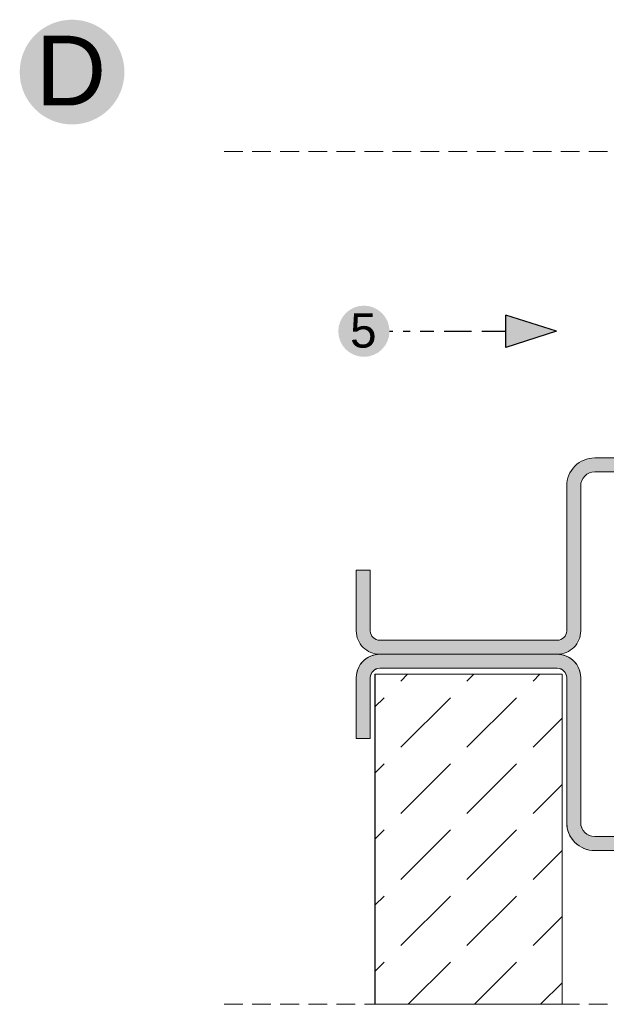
# Model space of a CAD drawing. Header units: millimetres. Extents: x -7814 to 55813, y 465 to 25965.
# Tile 100 of 112: x 53020 to 53647, y 16627 to 17680. Entities that reach past the tile are written whole.
import ezdxf

# ---------------------------------------------------------------- set-up
doc = ezdxf.new("R2010")
doc.units = ezdxf.units.MM
doc.linetypes.add('Hidden Line', pattern=[30, 20, -10])
for name, color, linetype, lineweight in [('2D - Ogolne5', 161, 'Continuous', 25), ('2D Drafting - General102', 254, 'Continuous', 13), ('2D Drafting - General2', 251, 'Continuous', 15), ('2D Drafting - General5', 161, 'Continuous', 25), ('2D Drafting - General81', 251, 'Continuous', 20), ('Opisy - Tekst121', 255, 'Continuous', 0)]:
    doc.layers.add(name, color=color, linetype=linetype, lineweight=lineweight)
doc.styles.add('GENERATED_STYLE_5', font='arial.ttf')

msp = doc.modelspace()

# ---------------------------------------------------------------- hatches: boundary and pattern name
at = {"layer": '2D - Ogolne5', "linetype": 'Continuous'}
for points in [[(53019.73, 17624.24, 1), (53131.73, 17624.24, 1)], [(53360.44, 17347.07, 1), (53415.21, 17347.07, 1)]]:
    msp.add_hatch(color=256, dxfattribs=at).paths.add_polyline_path(points, flags=0)
at = {"layer": '2D Drafting - General102', "linetype": 'Continuous'}
h = msp.add_hatch(color=256, dxfattribs=at)
edge = h.paths.add_edge_path()
edge.add_arc((53404.69, 17026.63), 25, 180, 270)
edge.add_line((53404.69, 17001.63), (53594.69, 17001.63))
edge.add_arc((53594.69, 17026.63), 25, 270, 360)
edge.add_line((53619.69, 17026.63), (53619.69, 17181.63))
edge.add_arc((53634.69, 17181.63), 15, 90, 180, ccw=False)
edge.add_line((53634.69, 17196.63), (53739.69, 17196.63))
edge.add_arc((53739.69, 17226.63), 30, 270, 360)
edge.add_line((53769.69, 17226.63), (53769.69, 17296.1))
edge.add_line((53769.69, 17296.1), (53754.69, 17296.1))
edge.add_line((53754.69, 17296.1), (53754.69, 17278.22))
edge.add_line((53754.69, 17278.22), (53754.69, 17226.63))
edge.add_arc((53739.69, 17226.63), 15, 270, 360, ccw=False)
edge.add_line((53739.69, 17211.63), (53634.69, 17211.63))
edge.add_arc((53634.69, 17181.63), 30, 90, 180)
edge.add_line((53604.69, 17181.63), (53604.69, 17026.63))
edge.add_arc((53594.69, 17026.63), 10, -90, 0, ccw=False)
edge.add_line((53594.69, 17016.63), (53404.69, 17016.63))
edge.add_arc((53404.69, 17026.63), 10, 180, 270, ccw=False)
edge.add_line((53394.69, 17026.63), (53394.69, 17031.67))
edge.add_line((53394.69, 17031.67), (53394.69, 17033.17))
edge.add_line((53394.69, 17033.17), (53394.69, 17083.58))
edge.add_line((53394.69, 17083.58), (53394.69, 17091.63))
edge.add_line((53394.69, 17091.63), (53393.19, 17091.63))
edge.add_line((53393.19, 17091.63), (53379.69, 17091.63))
edge.add_line((53379.69, 17091.63), (53379.69, 17026.63))
h = msp.add_hatch(color=256, dxfattribs=at)
edge = h.paths.add_edge_path()
edge.add_arc((53404.69, 16976.63), 25, 90, 180)
edge.add_line((53379.69, 16976.63), (53379.69, 16911.63))
edge.add_line((53379.69, 16911.63), (53394.69, 16911.63))
edge.add_line((53394.69, 16911.63), (53394.69, 16976.63))
edge.add_arc((53404.69, 16976.63), 10, 90, 180, ccw=False)
edge.add_line((53404.69, 16986.63), (53594.69, 16986.63))
edge.add_arc((53594.69, 16976.63), 10, 0, 90, ccw=False)
edge.add_line((53604.69, 16976.63), (53604.69, 16821.63))
edge.add_arc((53634.69, 16821.63), 30, 180, 270)
edge.add_line((53634.69, 16791.63), (53754.69, 16791.63))
edge.add_arc((53754.69, 16821.63), 30, 270, 360)
edge.add_line((53784.69, 16821.63), (53784.69, 17076.47))
edge.add_line((53784.69, 17076.47), (53769.69, 17076.47))
edge.add_line((53769.69, 17076.47), (53769.69, 16821.63))
edge.add_arc((53754.69, 16821.63), 15, 270, 360, ccw=False)
edge.add_line((53754.69, 16806.63), (53634.69, 16806.63))
edge.add_arc((53634.69, 16821.63), 15, 180, 270, ccw=False)
edge.add_line((53619.69, 16821.63), (53619.69, 16976.63))
edge.add_arc((53594.69, 16976.63), 25, 360, 450)
edge.add_line((53594.69, 17001.63), (53404.69, 17001.63))
at = {"layer": '2D Drafting - General5', "linetype": 'Continuous'}
msp.add_hatch(color=256, dxfattribs=at).paths.add_polyline_path([(53539.7, 17364.34), (53539.7, 17329.79), (53593.8, 17347.07)], flags=0)
at = {"layer": '2D Drafting - General81', "linetype": 'Continuous'}
h = msp.add_hatch(dxfattribs=at)
h.set_pattern_fill('BETON', color=256, style=0, pattern_type=2)
h.set_pattern_definition([(45, (101934.74, -47303.21), (-70.71068, 70.71068), [75, -25]), (45, (101934.74, -47232.5), (-70.71068, 70.71068), [75, -25])])
h.paths.add_polyline_path([(53399.69, 16980.18), (53599.69, 16980.18), (53599.69, 16627.28), (53399.69, 16627.28)])

# ---------------------------------------------------------------- linework, layer by layer
at = {"layer": '2D - Ogolne5', "linetype": 'Continuous'}
for p, q in [((53539.7, 17329.79), (53539.7, 17364.34)), ((53593.8, 17347.07), (53539.7, 17364.34)), ((53415.21, 17347.07), (53418.87, 17347.07)), ((53429.85, 17347.07), (53437.17, 17347.07)), ((53448.15, 17347.07), (53462.79, 17347.07)), ((53473.76, 17347.07), (53503.04, 17347.07)), ((53514.02, 17347.07), (53539.7, 17347.07)), ((53593.8, 17347.07), (53539.7, 17329.79))]:
    msp.add_line(p, q, dxfattribs=at)
at = {"layer": '2D Drafting - General2', "linetype": 'Hidden Line'}
for p, q in [((53238.44, 17539.2), (54256.69, 17539.2)), ((53238.44, 16627.28), (54256.69, 16627.28))]:
    msp.add_line(p, q, dxfattribs=at)
at = {"layer": '2D Drafting - General2', "linetype": 'Continuous'}
for p, q in [((53594.69, 17001.63), (53404.69, 17001.63)), ((53594.69, 17001.63), (53404.69, 17001.63)), ((53594.69, 16986.63), (53404.69, 16986.63)), ((53379.69, 16911.63), (53379.69, 16976.63)), ((53394.69, 16911.63), (53394.69, 16976.63)), ((53399.78, 16980.18), (53399.78, 16627.28)), ((53399.78, 16980.18), (53599.78, 16980.18)), ((53599.78, 16980.18), (53599.78, 16627.28)), ((53604.69, 16821.63), (53604.69, 16976.63)), ((53619.69, 16821.63), (53619.69, 16976.63)), ((53379.69, 16911.63), (53394.69, 16911.63)), ((53754.69, 16806.63), (53634.69, 16806.63)), ((53754.69, 16791.63), (53634.69, 16791.63))]:
    msp.add_line(p, q, dxfattribs=at)
at = {"layer": '2D Drafting - General2', "linetype": 'Continuous', "flags": 128}
msp.add_lwpolyline([(53739.69, 17211.63), (53634.69, 17211.63, 0.4142136), (53604.69, 17181.63), (53604.69, 17026.63, -0.4142136), (53594.69, 17016.63), (53404.69, 17016.63, -0.4142136), (53394.69, 17026.63), (53394.69, 17031.67), (53394.69, 17033.17), (53394.69, 17083.58), (53394.69, 17091.63), (53393.19, 17091.63), (53379.69, 17091.63), (53379.69, 17026.63, 0.4142136), (53404.69, 17001.63), (53594.69, 17001.63, 0.4142136), (53619.69, 17026.63), (53619.69, 17181.63, -0.4142136), (53634.69, 17196.63), (53739.69, 17196.63, 0.4142136)], format="xyb", dxfattribs=at)
msp.add_lwpolyline([(53404.69, 17001.63, 0.4142136), (53379.69, 16976.63), (53379.69, 16911.63), (53394.69, 16911.63), (53394.69, 16976.63, -0.4142136), (53404.69, 16986.63), (53594.69, 16986.63, -0.4142136), (53604.69, 16976.63), (53604.69, 16821.63, 0.4142136), (53634.69, 16791.63), (53754.69, 16791.63, 0.4142136), (53784.69, 16821.63), (53784.69, 17076.47), (53769.69, 17076.47), (53769.69, 16821.63, -0.4142136), (53754.69, 16806.63), (53634.69, 16806.63, -0.4142136), (53619.69, 16821.63), (53619.69, 16976.63, 0.4142136), (53594.69, 17001.63)], format="xyb", close=True, dxfattribs=at)
msp.add_lwpolyline([(53399.69, 16980.18), (53599.69, 16980.18), (53599.69, 16627.28), (53399.69, 16627.28)], close=True, dxfattribs=at)
at = {"layer": '2D Drafting - General2', "linetype": 'Continuous'}
for centre, radius, start, end in [((53404.69, 16976.63), 25, 90, 180), ((53594.69, 16976.63), 25, 0, 90), ((53404.69, 16976.63), 10, 90, 180), ((53594.69, 16976.63), 10, 0, 90), ((53634.69, 16821.63), 30, 180, 270), ((53634.69, 16821.63), 15, 180, 270)]:
    msp.add_arc(centre, radius, start, end, dxfattribs=at)

# ---------------------------------------------------------------- texts
at = {"layer": 'Opisy - Tekst121', "linetype": 'Continuous', "attachment_point": 1, "style": 'GENERATED_STYLE_5'}
for s, insert, char_height in [('{D}', (53036.96, 17663.15), 74.641), ('{5}', (53373.04, 17366.09), 36.498)]:
    msp.add_mtext(s, dxfattribs=dict(at, insert=insert, char_height=char_height))

doc.saveas('drawing.dxf')
